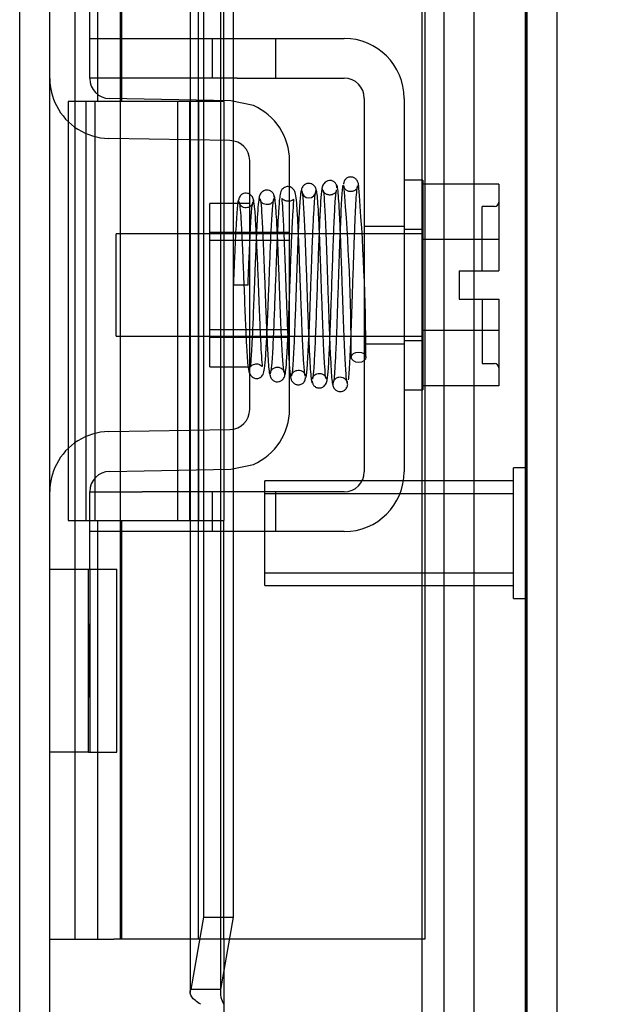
# Model space of a CAD drawing. Header units: inches. Extents: x 1 to 240, y -1 to 159.
# Tile 16 of 63: x 26.72 to 28.11, y 68.93 to 71.28. Entities that reach past the tile are written whole.
import ezdxf
from ezdxf.enums import TextEntityAlignment as Align
from ezdxf.lldxf.tags import DXFTag

# ---------------------------------------------------------------- set-up
doc = ezdxf.new("R2010")
doc.units = ezdxf.units.IN
doc.header["$MEASUREMENT"] = 0
for name, color, linetype in [('COM42667', 7, 'Continuous'), ('COM42780', 7, 'Continuous'), ('COM48600', 7, 'Continuous'), ('COM48614', 7, 'Continuous'), ('COM70220', 7, 'Continuous'), ('Default', 7, 'Continuous'), ('HNG10620-26B', 7, 'Continuous'), ('HNG10620-26C', 7, 'Continuous'), ('HNG10620-26P', 7, 'Continuous'), ('SCC19011', 7, 'Continuous'), ('SPR20265', 7, 'Continuous'), ('STD26258', 7, 'Continuous'), ('WAF25035', 7, 'Continuous')]:
    doc.layers.add(name, color=color, linetype=linetype)
doc.styles.add('SEACAD_Times_New_Roman', font='times.ttf')
tags = doc.linetypes.add('HIDDEN2', pattern=[0.1875, 0.125, -0.0625]).pattern_tags.tags
tags[6:7] = [DXFTag(74, 4), DXFTag(75, 0), DXFTag(340, '0'), DXFTag(46, 0.0), DXFTag(50, 0.0), DXFTag(44, 0.0), DXFTag(45, 0.0)]
tags[4:5] = [DXFTag(74, 4), DXFTag(75, 0), DXFTag(340, '0'), DXFTag(46, 0.0), DXFTag(50, 0.0), DXFTag(44, 0.0), DXFTag(45, 0.0)]
doc.dimstyles.new('HAMMOND_(STH_-_240x160)', dxfattribs={"dimtxt": 1, "dimasz": 1.25, "dimexe": 0.5, "dimexo": 0.5, "dimgap": 0.25, "dimtad": 0, "dimtih": 1, "dimtoh": 1, "dimlfac": 0.125, "dimzin": 0, "dimdsep": 46, "dimtxsty": 'SEACAD_Times_New_Roman', "dimblk1": '_SE_FILLED', "dimblk2": '_SE_FILLED', "dimsah": 1, "dimcen": 0.5, "dimadec": 0, "dimazin": 0, "dimtfac": 0.8, "dimtofl": 0, "dimtmove": 0, "dimatfit": 3, "dimfxl": 1, "dimtolj": 1, "dimtzin": 0, "dimarcsym": 0})

# ---------------------------------------------------------------- blocks, each defined once
blk = doc.blocks.new('SE6')
at = {"layer": 'COM42667', "color": 7, "linetype": 'HIDDEN2'}
for p, q in [((26.8827, 71.2381), (27.0077, 71.2381)), ((27.0077, 71.2381), (27.1747, 71.2381)), ((27.1747, 71.2381), (27.2347, 71.2381)), ((27.1747, 71.2381), (27.1747, 71.1431)), ((27.2347, 71.2381), (27.4902, 71.2381)), ((27.3272, 71.1431), (27.3272, 71.2381)), ((26.8827, 71.1431), (26.8827, 71.1806)), ((27.0077, 71.1431), (26.8827, 71.1431)), ((27.1747, 71.1431), (27.0077, 71.1431)), ((27.2347, 71.1431), (27.1747, 71.1431)), ((27.2347, 71.1431), (27.4902, 71.1431)), ((27.5382, 71.0951), (27.5382, 70.2036)), ((27.6332, 71.0951), (27.6332, 70.2036)), ((27.5382, 70.7899), (27.6332, 70.7899)), ((27.5382, 70.5089), (27.6332, 70.5089)), ((26.8827, 70.1556), (27.0077, 70.1556)), ((26.8827, 70.1181), (26.8827, 70.1556)), ((27.1747, 70.1556), (27.0077, 70.1556)), ((27.2347, 70.1556), (27.1747, 70.1556)), ((27.1747, 70.1556), (27.1747, 70.0606)), ((27.4902, 70.1556), (27.2347, 70.1556)), ((27.3272, 70.0606), (27.3272, 70.1556)), ((27.0077, 70.0606), (26.8827, 70.0606)), ((27.0077, 70.0616), (27.0077, 70.0606)), ((27.0077, 70.0616), (27.0676, 70.0616)), ((27.1747, 70.0606), (27.0077, 70.0606)), ((27.0676, 70.0616), (27.0676, 70.0606)), ((27.0676, 70.0616), (27.0959, 70.0616)), ((27.0959, 70.0616), (27.0959, 70.0606)), ((27.0959, 70.0616), (27.1744, 70.0616)), ((27.2347, 70.0606), (27.1747, 70.0606)), ((27.2085, 70.0616), (27.2085, 70.0606)), ((27.4902, 70.0606), (27.2347, 70.0606)), ((27.2354, 70.0616), (27.2577, 70.0616)), ((27.2577, 70.0616), (27.2577, 70.0606))]:
    blk.add_line(p, q, dxfattribs=at)
for centre, radius, start, end in [((27.4902, 71.0951), 0.143, 0, 90), ((27.4902, 71.0951), 0.048, 0, 90), ((27.4902, 70.2036), 0.143, 270, 0), ((27.4902, 70.2036), 0.048, 270, 0)]:
    blk.add_arc(centre, radius, start, end, dxfattribs=at)
at = {"layer": 'COM42780', "color": 7, "linetype": 'HIDDEN2'}
for p, q in [((26.8827, 71.1806), (26.8827, 71.3276)), ((27.2192, 71.0893), (26.9299, 71.0944)), ((27.2733, 71.0776), (27.2192, 71.0893)), ((27.2175, 70.9943), (26.9282, 70.9994)), ((27.2647, 70.3524), (27.2647, 70.9463)), ((27.3597, 70.3524), (27.3597, 70.9463)), ((27.1697, 70.4544), (27.1697, 70.8444)), ((27.2647, 70.8444), (27.1697, 70.8444)), ((27.3597, 70.7744), (27.1697, 70.7744)), ((27.3597, 70.7559), (27.1697, 70.7559)), ((27.1697, 70.5429), (27.3597, 70.5429)), ((27.3597, 70.5244), (27.1697, 70.5244)), ((27.1697, 70.4544), (27.2647, 70.4544)), ((26.9282, 70.2993), (27.2175, 70.3044)), ((26.9299, 70.2044), (27.2192, 70.2094)), ((27.2192, 70.2094), (27.2733, 70.2211)), ((26.8827, 69.9711), (26.8827, 70.1181)), ((26.7877, 69.9711), (26.8296, 69.9711)), ((26.8296, 69.9711), (26.88, 69.9711)), ((26.88, 69.9711), (26.9472, 69.9711)), ((26.88, 69.5341), (26.88, 69.9711)), ((26.8827, 69.9711), (26.8827, 69.5341)), ((26.9472, 69.5341), (26.9472, 69.9711)), ((26.8817, 69.8393), (26.8827, 69.8393)), ((26.8817, 69.73), (26.8817, 69.8393)), ((26.8817, 69.8091), (26.8827, 69.8091)), ((26.8817, 69.73), (26.8827, 69.73)), ((26.8817, 69.6994), (26.8817, 69.73)), ((26.8817, 69.7242), (26.8827, 69.7242)), ((26.8817, 69.6994), (26.8827, 69.6994)), ((26.8817, 69.6658), (26.8817, 69.6994)), ((26.8817, 69.6658), (26.8827, 69.6658)), ((26.8296, 69.5341), (26.7877, 69.5341)), ((26.88, 69.5341), (26.8296, 69.5341)), ((26.88, 69.5341), (26.9472, 69.5341))]:
    blk.add_line(p, q, dxfattribs=at)
for centre, radius, start, end in [((26.9307, 71.1424), 0.143, 180, 206.9082), ((26.9307, 71.1424), 0.048, 180, 269), ((26.9307, 71.1424), 0.143, 206.9082, 269), ((27.2167, 70.9463), 0.143, 0, 66.6665), ((27.2167, 70.9463), 0.048, 0, 89), ((27.2167, 70.3524), 0.048, 271, 0), ((27.2167, 70.3524), 0.143, 293.3335, 0), ((26.9307, 70.1564), 0.143, 91, 153.0918), ((26.9307, 70.1564), 0.143, 153.0918, 180), ((26.9307, 70.1564), 0.048, 91, 180)]:
    blk.add_arc(centre, radius, start, end, dxfattribs=at)
at = {"layer": 'COM48600', "color": 7, "linetype": 'HIDDEN2'}
for p, q in [((27.9257, 96.0819), (27.9257, 68.0929)), ((27.1227, 95.2144), (27.1227, 68.9603)), ((27.1947, 95.2144), (27.1947, 68.9603)), ((27.1543, 95.0347), (27.1543, 69.14)), ((27.2252, 88.0649), (27.2252, 69.14)), ((27.1543, 69.14), (27.1243, 68.9674)), ((27.1543, 69.14), (27.2252, 69.14)), ((27.2252, 69.14), (27.1953, 68.9674)), ((27.1953, 68.9674), (27.1243, 68.9674))]:
    blk.add_line(p, q, dxfattribs=at)
at = {"layer": 'COM48600', "color": 7, "linetype": 'Continuous'}
for p, q in [((27.9977, 96.0819), (27.9977, 68.0929)), ((27.2027, 69.0874), (27.2027, 68.0569))]:
    blk.add_line(p, q, dxfattribs=at)
at = {"layer": 'COM48600', "color": 7, "linetype": 'HIDDEN2'}
blk.add_arc((27.2482, 68.9605), 0.0534, 172.6265, 212.4219, dxfattribs=at)
blk.add_open_spline([(27.148, 68.9319), (27.1379, 68.9378), (27.1305, 68.9438), (27.1223, 68.9556), (27.1216, 68.9615), (27.1243, 68.9674)], degree=3, knots=[0, 0, 0, 0, 0.5, 0.5, 1, 1, 1, 1], dxfattribs=at)
at = {"layer": 'COM48614', "color": 7, "linetype": 'HIDDEN2'}
for p, q in [((26.7157, 67.2014), (26.7157, 96.9733)), ((27.7287, 68.2944), (27.7287, 95.8803)), ((27.8007, 68.2944), (27.8007, 95.8803))]:
    blk.add_line(p, q, dxfattribs=at)
at = {"layer": 'COM48614', "color": 7, "linetype": 'Continuous'}
blk.add_line((26.7877, 67.2014), (26.7877, 96.9733), dxfattribs=at)
at = {"layer": 'COM70220', "color": 7, "linetype": 'HIDDEN2'}
for p, q in [((27.6757, 95.5649), (27.6757, 68.6099)), ((27.9217, 95.5649), (27.9217, 68.6099)), ((27.9237, 95.5649), (27.9237, 68.6099)), ((27.9247, 95.5649), (27.9247, 68.6099))]:
    blk.add_line(p, q, dxfattribs=at)
at = {"layer": 'HNG10620-26B', "color": 7, "linetype": 'HIDDEN2'}
for p, q in [((26.8477, 69.0874), (26.8477, 95.0874)), ((26.9021, 71.0874), (26.9021, 72.0874)), ((26.9594, 71.0874), (26.9594, 72.0874)), ((27.1427, 71.0874), (27.1427, 72.0874)), ((26.9021, 69.0874), (26.9021, 70.0874)), ((26.9594, 69.0874), (26.9594, 70.0874)), ((27.1427, 69.0874), (27.1427, 70.0874))]:
    blk.add_line(p, q, dxfattribs=at)
at = {"layer": 'HNG10620-26B', "color": 7, "linetype": 'Continuous'}
for p, q in [((27.2027, 71.0874), (27.2027, 72.0874)), ((26.9402, 71.0874), (26.8315, 71.0874)), ((26.8315, 71.0874), (26.8315, 70.0874)), ((26.8739, 71.0874), (26.8739, 70.0874)), ((27.2027, 71.0874), (26.9402, 71.0874)), ((26.8315, 70.0874), (26.9402, 70.0874)), ((26.9402, 70.0874), (27.2027, 70.0874)), ((27.2027, 69.0874), (27.2027, 70.0874)), ((26.7877, 69.0874), (26.8138, 69.0874)), ((26.8138, 69.0874), (26.9402, 69.0874)), ((27.2027, 69.0874), (26.9402, 69.0874))]:
    blk.add_line(p, q, dxfattribs=at)
at = {"layer": 'HNG10620-26C', "color": 7, "linetype": 'HIDDEN2'}
for p, q in [((27.6827, 95.0874), (27.6827, 69.0874)), ((26.9552, 71.0874), (26.9552, 70.0874)), ((27.0927, 71.0874), (27.0927, 70.0874)), ((27.1207, 71.0874), (27.1207, 70.0874)), ((27.1427, 71.0874), (27.1427, 70.0874)), ((27.2317, 69.0874), (27.2027, 69.0874)), ((27.6827, 69.0874), (27.2317, 69.0874))]:
    blk.add_line(p, q, dxfattribs=at)
at = {"layer": 'HNG10620-26C', "color": 7, "linetype": 'Continuous'}
for p, q in [((26.8952, 71.0874), (26.8952, 70.0874)), ((27.2027, 71.0874), (26.9402, 71.0874)), ((27.2027, 71.0874), (27.2027, 70.0874)), ((26.9402, 70.0874), (27.2027, 70.0874))]:
    blk.add_line(p, q, dxfattribs=at)
at = {"layer": 'HNG10620-26P', "color": 7, "linetype": 'HIDDEN2'}
for p, q in [((26.9552, 94.6485), (26.9552, 69.0874)), ((27.1427, 69.0874), (27.1427, 94.6485))]:
    blk.add_line(p, q, dxfattribs=at)
at = {"layer": 'SCC19011', "color": 7, "linetype": 'HIDDEN2'}
for p, q in [((27.8592, 70.8904), (27.6782, 70.8904)), ((27.8592, 70.8904), (27.8592, 70.7582)), ((27.8192, 70.6834), (27.8192, 70.8369)), ((27.8492, 70.8369), (27.8192, 70.8369)), ((26.9462, 70.5274), (26.9462, 70.7714)), ((27.6782, 70.7714), (26.9462, 70.7714)), ((27.8592, 70.7582), (27.6782, 70.7582)), ((27.8592, 70.7582), (27.8592, 70.6834)), ((27.7642, 70.6834), (27.7642, 70.6154)), ((27.7642, 70.6834), (27.8592, 70.6834)), ((27.7642, 70.6154), (27.8592, 70.6154)), ((27.8192, 70.6154), (27.8192, 70.4619)), ((27.8592, 70.6154), (27.8592, 70.5405)), ((27.8592, 70.5405), (27.6782, 70.5405)), ((27.8592, 70.5405), (27.8592, 70.4084)), ((26.9462, 70.5274), (27.6782, 70.5274)), ((27.8192, 70.4619), (27.8492, 70.4619)), ((27.8592, 70.4084), (27.6782, 70.4084))]:
    blk.add_line(p, q, dxfattribs=at)
for centre, start, end in [((27.8492, 70.8469), 270, 0), ((27.8492, 70.4519), 0, 90)]:
    blk.add_arc(centre, 0.01, start, end, dxfattribs=at)
at = {"layer": 'SPR20265', "color": 7, "linetype": 'HIDDEN2'}
blk.add_line((27.2607, 70.6494), (27.2257, 70.6494), dxfattribs=at)
for centre, radius, start, end in [((22.6158, 70.4729), 4.8911, 0.0417, 4.8553), ((22.5882, 70.4718), 4.9537, 0.0627, 4.8324), ((27.4058, 70.8741), 0.0169, 180.7799, 0.2284)]:
    blk.add_arc(centre, radius, start, end, dxfattribs=at)
blk.add_ellipse((27.5245, 70.4768), major_axis=(0.0175, 0), ratio=0.707107, dxfattribs=at)
for points, knots in [([(27.5249, 70.8853), (27.5246, 70.8882), (27.524, 70.893), (27.5202, 70.9004), (27.5144, 70.9055), (27.5085, 70.9073), (27.5039, 70.9074), (27.5005, 70.9067), (27.4972, 70.9053), (27.4942, 70.9031), (27.4917, 70.9003), (27.4899, 70.897), (27.4888, 70.8934), (27.4887, 70.8913), (27.4887, 70.89)], [0, 0, 0, 0, 0.174153, 0.333945, 0.47646, 0.59716, 0.649734, 0.701139, 0.752042, 0.802639, 0.852867, 0.902545, 0.951555, 1, 1, 1, 1]), ([(27.3969, 70.4321), (27.396, 70.4379), (27.3946, 70.4483), (27.3923, 70.4856), (27.3902, 70.5314), (27.3882, 70.5817), (27.3863, 70.6321), (27.3842, 70.692), (27.3818, 70.7553), (27.3792, 70.8101), (27.377, 70.846), (27.3746, 70.8648), (27.3724, 70.8733), (27.3682, 70.8799), (27.3617, 70.8836), (27.355, 70.8848), (27.3484, 70.8833), (27.342, 70.8784), (27.3388, 70.8727), (27.3359, 70.8608), (27.3339, 70.8341), (27.3316, 70.794), (27.3296, 70.7505), (27.3274, 70.6954), (27.3251, 70.6315), (27.3225, 70.5635), (27.3198, 70.5007), (27.3168, 70.4506), (27.3148, 70.4419), (27.3137, 70.4376)], [0, 0, 0, 0, 0.049806, 0.096628, 0.140488, 0.181395, 0.219325, 0.254295, 0.315103, 0.365264, 0.409504, 0.44859, 0.465812, 0.479944, 0.486137, 0.491674, 0.500166, 0.506116, 0.515751, 0.550769, 0.606181, 0.640661, 0.679437, 0.722465, 0.769729, 0.821141, 0.8767, 0.936319, 1, 1, 1, 1]), ([(27.4239, 70.8738), (27.4235, 70.8769), (27.4229, 70.8809), (27.4196, 70.8858), (27.4156, 70.8896), (27.4095, 70.8922), (27.4026, 70.8923), (27.396, 70.8898), (27.3911, 70.8852), (27.3883, 70.8796), (27.3879, 70.8761), (27.3877, 70.8741)], [0, 0, 0, 0, 0.147667, 0.223434, 0.298136, 0.43794, 0.563031, 0.685887, 0.803032, 0.90871, 1, 1, 1, 1]), ([(27.4725, 70.8815), (27.4725, 70.8824), (27.4725, 70.884), (27.472, 70.8869), (27.471, 70.8897), (27.4694, 70.8925), (27.4672, 70.8949), (27.4645, 70.8969), (27.4614, 70.8983), (27.4567, 70.8993), (27.4506, 70.8984), (27.4433, 70.894), (27.4375, 70.8851), (27.4366, 70.8785), (27.4361, 70.8743)], [0, 0, 0, 0, 0.045056, 0.086229, 0.124988, 0.163044, 0.202115, 0.243689, 0.288908, 0.338607, 0.455438, 0.607761, 0.792001, 1, 1, 1, 1]), ([(27.4711, 70.8743), (27.4713, 70.8738), (27.4713, 70.8731), (27.4693, 70.8696), (27.4649, 70.8661), (27.4596, 70.8643), (27.4551, 70.8641), (27.4517, 70.8646), (27.4481, 70.8657), (27.4447, 70.8677), (27.4416, 70.8706), (27.4393, 70.874), (27.4378, 70.8779), (27.4376, 70.8802), (27.4375, 70.8815)], [0, 0, 0, 0, 0.182514, 0.338191, 0.470751, 0.582664, 0.63137, 0.678169, 0.726749, 0.777741, 0.831093, 0.886283, 0.942688, 1, 1, 1, 1]), ([(27.4867, 70.8874), (27.4857, 70.8815), (27.4836, 70.8562), (27.4811, 70.8004), (27.4789, 70.7443), (27.4773, 70.6969), (27.4756, 70.6467), (27.4739, 70.5958), (27.4722, 70.5466), (27.4704, 70.5018), (27.4686, 70.4636), (27.4668, 70.4345), (27.465, 70.4164), (27.4638, 70.4149), (27.4631, 70.4144)], [0.1085336, 0.1085336, 0.1085336, 0.1085336, 0.2217151, 0.3395346, 0.4004521, 0.4625187, 0.5257433, 0.5901223, 0.6556195, 0.7222461, 0.7900247, 0.8588979, 0.9288811, 1, 1, 1, 1]), ([(27.4979, 70.414), (27.4969, 70.4174), (27.4952, 70.4248), (27.4922, 70.4741), (27.4891, 70.5488), (27.4864, 70.6276), (27.4842, 70.6927), (27.4824, 70.7414), (27.4806, 70.787), (27.4788, 70.827), (27.4769, 70.8587), (27.4749, 70.88), (27.4733, 70.8876), (27.4725, 70.8876), (27.4723, 70.8875)], [0, 0, 0, 0, 0.1061362, 0.2174647, 0.333926, 0.4557017, 0.5188968, 0.5834438, 0.6493904, 0.7166983, 0.7853922, 0.8555186, 0.9270505, 0.9466489, 0.9466489, 0.9466489, 0.9466489]), ([(27.5237, 70.89), (27.5236, 70.8892), (27.5235, 70.8878), (27.5229, 70.8851), (27.5218, 70.8824), (27.5202, 70.8798), (27.5181, 70.8773), (27.5155, 70.8752), (27.5125, 70.8737), (27.5081, 70.8723), (27.5023, 70.8721), (27.4955, 70.8746), (27.4904, 70.8802), (27.49, 70.8833), (27.4899, 70.8853)], [0, 0, 0, 0, 0.041729, 0.082427, 0.123602, 0.166402, 0.211506, 0.259177, 0.309428, 0.362216, 0.478123, 0.623352, 0.798377, 1, 1, 1, 1]), ([(27.5008, 70.4233), (27.5017, 70.4321), (27.5038, 70.4636), (27.5064, 70.524), (27.5085, 70.5829), (27.5101, 70.6313), (27.5118, 70.6815), (27.5134, 70.7313), (27.5152, 70.7781), (27.5169, 70.8196), (27.5186, 70.8535), (27.5204, 70.8768), (27.5216, 70.8848), (27.5222, 70.8862)], [0.1067733, 0.1067733, 0.1067733, 0.1067733, 0.2186198, 0.3356168, 0.3963078, 0.4582956, 0.5215715, 0.5861054, 0.6519196, 0.7190272, 0.787372, 0.8569853, 0.9278802, 0.9278802, 0.9278802, 0.9278802]), ([(27.2745, 70.8486), (27.2741, 70.852), (27.2732, 70.8576), (27.2673, 70.865), (27.26, 70.8685), (27.253, 70.8689), (27.2465, 70.8666), (27.2415, 70.8621), (27.2386, 70.8567), (27.2383, 70.8531), (27.2381, 70.8512)], [0, 0, 0, 0, 0.171749, 0.337669, 0.486578, 0.613302, 0.730062, 0.835396, 0.925606, 1, 1, 1, 1]), ([(27.2873, 70.8586), (27.2864, 70.8539), (27.285, 70.8453), (27.2827, 70.8126), (27.2806, 70.7714), (27.2787, 70.7256), (27.2768, 70.6792), (27.2747, 70.6229), (27.2723, 70.5623), (27.2698, 70.5082), (27.2676, 70.4738), (27.2667, 70.4591), (27.2662, 70.4545), (27.2673, 70.4554), (27.2696, 70.4576), (27.2737, 70.4601), (27.2805, 70.4617), (27.2874, 70.4604), (27.2934, 70.456), (27.2954, 70.4531), (27.2948, 70.4587), (27.293, 70.482), (27.2912, 70.5164), (27.2894, 70.5551), (27.2874, 70.6048), (27.2852, 70.6636), (27.2826, 70.7271), (27.2799, 70.7871), (27.2769, 70.8364), (27.275, 70.8468), (27.2738, 70.8521)], [0, 0, 0, 0, 0.049829, 0.096661, 0.140543, 0.1815, 0.21953, 0.254663, 0.316054, 0.366766, 0.41123, 0.450091, 0.46736, 0.47522, 0.482667, 0.489878, 0.496815, 0.507252, 0.514043, 0.523714, 0.556907, 0.609213, 0.642304, 0.679917, 0.722048, 0.768714, 0.819849, 0.875477, 0.935522, 1, 1, 1, 1]), ([(27.323, 70.859), (27.323, 70.8599), (27.323, 70.8615), (27.3224, 70.8642), (27.3214, 70.8669), (27.3197, 70.8695), (27.3175, 70.8719), (27.3138, 70.8747), (27.3081, 70.8765), (27.3012, 70.8759), (27.2938, 70.8721), (27.288, 70.8642), (27.2871, 70.8583), (27.2866, 70.8547)], [0, 0, 0, 0, 0.035882, 0.073188, 0.112909, 0.155738, 0.202044, 0.251913, 0.361271, 0.485727, 0.637722, 0.812554, 1, 1, 1, 1]), ([(27.3216, 70.8547), (27.3216, 70.8528), (27.3213, 70.8499), (27.3169, 70.8443), (27.3105, 70.8413), (27.3039, 70.841), (27.2984, 70.8427), (27.2946, 70.8453), (27.2921, 70.8477), (27.2903, 70.8504), (27.289, 70.8533), (27.2882, 70.8563), (27.2881, 70.858), (27.288, 70.859)], [0, 0, 0, 0, 0.182694, 0.346276, 0.488158, 0.606317, 0.714771, 0.767541, 0.818616, 0.867529, 0.913978, 0.957988, 1, 1, 1, 1]), ([(27.3481, 70.4386), (27.3472, 70.4397), (27.3456, 70.4439), (27.3427, 70.4813), (27.3397, 70.5447), (27.337, 70.614), (27.3348, 70.6727), (27.3331, 70.7172), (27.3314, 70.7595), (27.3295, 70.7975), (27.3277, 70.8286), (27.3258, 70.8507), (27.3241, 70.8614), (27.3232, 70.862), (27.3228, 70.8619)], [0.0138524, 0.0138524, 0.0138524, 0.0138524, 0.1062824, 0.2178177, 0.3344917, 0.4564531, 0.5197117, 0.5842959, 0.6502411, 0.7175013, 0.7860951, 0.8560626, 0.9273599, 0.9665702, 0.9665702, 0.9665702, 0.9665702]), ([(27.3884, 70.8765), (27.3874, 70.874), (27.3855, 70.8682), (27.3825, 70.8228), (27.3799, 70.7647), (27.3778, 70.7089), (27.3762, 70.6635), (27.3746, 70.6167), (27.3729, 70.5708), (27.3712, 70.5279), (27.3695, 70.4901), (27.3678, 70.4601), (27.366, 70.4398), (27.3648, 70.4332), (27.3643, 70.4323)], [0, 0, 0, 0, 0.1086563, 0.2221233, 0.3401739, 0.4012398, 0.4634474, 0.5267618, 0.5911812, 0.6567153, 0.7232971, 0.7909314, 0.8596266, 0.9293175, 0.9293175, 0.9293175, 0.9293175]), ([(27.3884, 70.8729), (27.3894, 70.8703), (27.3912, 70.8645), (27.3941, 70.8191), (27.3967, 70.7609), (27.3988, 70.7045), (27.4004, 70.6582), (27.4021, 70.6102), (27.4038, 70.5627), (27.4056, 70.518), (27.4074, 70.4786), (27.4093, 70.4465), (27.4112, 70.4247), (27.4128, 70.4163), (27.4137, 70.4161), (27.414, 70.4163)], [0, 0, 0, 0, 0.1045038, 0.2144634, 0.330083, 0.3903051, 0.451994, 0.5151688, 0.5798125, 0.6459641, 0.7136653, 0.7828829, 0.8536605, 0.9260423, 0.9527188, 0.9527188, 0.9527188, 0.9527188]), ([(27.3994, 70.4287), (27.4005, 70.4336), (27.4026, 70.4562), (27.4058, 70.5171), (27.4085, 70.5875), (27.4107, 70.6491), (27.4124, 70.6969), (27.4141, 70.7434), (27.4159, 70.7863), (27.4177, 70.8229), (27.4195, 70.8511), (27.4214, 70.8699), (27.4225, 70.8719), (27.4232, 70.8728)], [0.1071892, 0.1071892, 0.1071892, 0.1071892, 0.2193565, 0.336377, 0.4584218, 0.5216283, 0.5861168, 0.6518915, 0.7189233, 0.7872471, 0.856884, 0.9277872, 1, 1, 1, 1]), ([(27.4367, 70.8788), (27.4357, 70.8703), (27.434, 70.8546), (27.4312, 70.799), (27.4284, 70.7281), (27.4257, 70.6479), (27.4229, 70.5685), (27.4202, 70.4993), (27.4174, 70.4464), (27.4157, 70.4323), (27.4147, 70.4248)], [0, 0, 0, 0, 0.126336, 0.252227, 0.377819, 0.502975, 0.627818, 0.752237, 0.876323, 1, 1, 1, 1]), ([(27.4477, 70.4253), (27.4473, 70.425), (27.446, 70.4264), (27.4437, 70.4517), (27.4412, 70.501), (27.4392, 70.5522), (27.4376, 70.5962), (27.4359, 70.6435), (27.4342, 70.6921), (27.4325, 70.7398), (27.4307, 70.7839), (27.4289, 70.8222), (27.427, 70.8521), (27.4251, 70.872), (27.4239, 70.875), (27.4232, 70.8764)], [0.053432, 0.053432, 0.053432, 0.053432, 0.1058673, 0.2171381, 0.3338118, 0.3944484, 0.4564245, 0.5197508, 0.5844221, 0.6504012, 0.7176964, 0.7863335, 0.8562538, 0.9274659, 1, 1, 1, 1]), ([(27.4391, 70.8765), (27.4394, 70.8769), (27.4405, 70.8759), (27.4428, 70.8523), (27.4452, 70.8037), (27.4472, 70.7517), (27.4488, 70.7069), (27.4504, 70.6583), (27.4521, 70.6079), (27.4538, 70.5582), (27.4556, 70.5116), (27.4574, 70.4711), (27.4593, 70.439), (27.4612, 70.4165), (27.4624, 70.4128), (27.4631, 70.4109)], [0.0603561, 0.0603561, 0.0603561, 0.0603561, 0.1038936, 0.2137208, 0.3293588, 0.3897246, 0.4515679, 0.5148967, 0.5797272, 0.6460597, 0.7138612, 0.7831568, 0.8539667, 0.9262377, 1, 1, 1, 1]), ([(27.4496, 70.4226), (27.4506, 70.4304), (27.4524, 70.445), (27.4552, 70.4986), (27.4579, 70.5682), (27.4607, 70.6479), (27.4634, 70.7279), (27.4661, 70.7983), (27.4689, 70.8533), (27.4706, 70.8686), (27.4716, 70.8768)], [0, 0, 0, 0, 0.124672, 0.24946, 0.374298, 0.499274, 0.624286, 0.749453, 0.874644, 1, 1, 1, 1]), ([(27.2374, 70.8521), (27.2369, 70.8503), (27.2357, 70.8433), (27.234, 70.8251), (27.2324, 70.7996), (27.2307, 70.7676), (27.229, 70.731), (27.2273, 70.6903), (27.2263, 70.6645), (27.2257, 70.6494)], [0.1262894, 0.1262894, 0.1262894, 0.1262894, 0.2522008, 0.3777822, 0.5029693, 0.6277666, 0.7522043, 0.8763068, 1, 1, 1, 1]), ([(27.239, 70.849), (27.2398, 70.8456), (27.2413, 70.839), (27.2437, 70.8081), (27.2458, 70.7678), (27.2478, 70.7223), (27.2497, 70.6758), (27.2519, 70.6196), (27.2543, 70.5592), (27.2567, 70.5058), (27.2591, 70.4689), (27.2611, 70.4487), (27.265, 70.4313), (27.2805, 70.425), (27.2893, 70.4277), (27.2949, 70.4327), (27.2981, 70.4388), (27.3007, 70.4508), (27.3027, 70.4754), (27.3048, 70.5109), (27.3067, 70.5498), (27.3088, 70.5998), (27.3111, 70.6589), (27.3135, 70.7232), (27.3162, 70.7849), (27.3192, 70.837), (27.3211, 70.8494), (27.3222, 70.856)], [0, 0, 0, 0, 0.049051, 0.095267, 0.138651, 0.17915, 0.216731, 0.251381, 0.31149, 0.361194, 0.405051, 0.443498, 0.478502, 0.495624, 0.507008, 0.514382, 0.525203, 0.559382, 0.610913, 0.643602, 0.680839, 0.722636, 0.768994, 0.81988, 0.875355, 0.935367, 1, 1, 1, 1]), ([(27.2731, 70.8512), (27.273, 70.8498), (27.2729, 70.8473), (27.2715, 70.8433), (27.2692, 70.8398), (27.2662, 70.837), (27.2629, 70.8351), (27.2583, 70.8336), (27.2527, 70.8335), (27.2465, 70.8358), (27.242, 70.84), (27.2396, 70.8449), (27.2395, 70.8472), (27.2395, 70.8486)], [0, 0, 0, 0, 0.062102, 0.127036, 0.193129, 0.258648, 0.322128, 0.382614, 0.496212, 0.616438, 0.741896, 0.869698, 1, 1, 1, 1]), ([(27.2607, 70.6494), (27.2613, 70.6645), (27.2623, 70.6901), (27.264, 70.7304), (27.2656, 70.7664), (27.2672, 70.7975), (27.2689, 70.8221), (27.2705, 70.8393), (27.2716, 70.8458), (27.2721, 70.8473)], [0, 0, 0, 0, 0.125192, 0.2503696, 0.3754503, 0.5004684, 0.6254513, 0.7503882, 0.8752185, 0.8752185, 0.8752185, 0.8752185]), ([(27.2886, 70.8548), (27.2892, 70.8549), (27.2906, 70.8526), (27.2932, 70.8244), (27.2956, 70.7766), (27.2977, 70.7276), (27.2993, 70.686), (27.301, 70.6417), (27.3027, 70.5966), (27.3044, 70.5527), (27.3062, 70.5123), (27.308, 70.4781), (27.3099, 70.4521), (27.3118, 70.4353), (27.313, 70.4341), (27.3137, 70.4338)], [0.0386163, 0.0386163, 0.0386163, 0.0386163, 0.1041999, 0.2141673, 0.3298094, 0.3901346, 0.4519229, 0.5151799, 0.5799285, 0.646185, 0.7139159, 0.7831552, 0.853933, 0.9262015, 1, 1, 1, 1]), ([(27.3485, 70.4344), (27.3494, 70.4373), (27.3509, 70.443), (27.3532, 70.4731), (27.3553, 70.5133), (27.3573, 70.5593), (27.3591, 70.6071), (27.3613, 70.6658), (27.3637, 70.7301), (27.3662, 70.7891), (27.3684, 70.8282), (27.3696, 70.8471), (27.3705, 70.855), (27.3672, 70.8513), (27.3566, 70.8482), (27.3479, 70.8507), (27.3427, 70.855), (27.3411, 70.8572), (27.3416, 70.8506), (27.3434, 70.8271), (27.3451, 70.7929), (27.3468, 70.7539), (27.3488, 70.7032), (27.351, 70.6424), (27.3534, 70.5753), (27.356, 70.5098), (27.359, 70.4532), (27.3609, 70.4381), (27.362, 70.4298)], [0, 0, 0, 0, 0.049222, 0.095558, 0.139045, 0.179662, 0.2174, 0.252272, 0.313109, 0.363459, 0.407795, 0.446535, 0.464133, 0.482503, 0.501314, 0.513246, 0.520126, 0.53022, 0.56253, 0.612256, 0.644155, 0.680729, 0.72202, 0.76806, 0.818839, 0.874429, 0.934786, 1, 1, 1, 1]), ([(27.3129, 70.4359), (27.313, 70.4344), (27.3132, 70.4319), (27.3148, 70.4279), (27.3171, 70.4243), (27.3212, 70.4206), (27.3273, 70.4181), (27.3343, 70.4182), (27.3408, 70.4209), (27.3457, 70.4257), (27.3486, 70.4318), (27.349, 70.4353), (27.3492, 70.4374)], [0, 0, 0, 0, 0.063176, 0.129473, 0.197366, 0.265212, 0.394679, 0.515177, 0.639946, 0.76535, 0.886036, 1, 1, 1, 1]), ([(27.3142, 70.4374), (27.3144, 70.44), (27.315, 70.4443), (27.3203, 70.4506), (27.3272, 70.4534), (27.3339, 70.4534), (27.3402, 70.4509), (27.3448, 70.4466), (27.3475, 70.4412), (27.3478, 70.4378), (27.3479, 70.4359)], [0, 0, 0, 0, 0.166659, 0.324905, 0.466035, 0.587816, 0.705555, 0.817002, 0.91633, 1, 1, 1, 1]), ([(27.3628, 70.4283), (27.3628, 70.4291), (27.3629, 70.4305), (27.3635, 70.4331), (27.3646, 70.4358), (27.3662, 70.4385), (27.3684, 70.4409), (27.371, 70.443), (27.374, 70.4446), (27.3783, 70.446), (27.3841, 70.4463), (27.3909, 70.444), (27.396, 70.4386), (27.3963, 70.4358), (27.3964, 70.434)], [0, 0, 0, 0, 0.041854, 0.08238, 0.123206, 0.165594, 0.2103, 0.257629, 0.307612, 0.360216, 0.47602, 0.621224, 0.796617, 1, 1, 1, 1]), ([(27.4152, 70.4269), (27.4151, 70.4275), (27.4151, 70.4286), (27.4172, 70.4326), (27.4216, 70.4363), (27.4269, 70.4381), (27.4314, 70.4383), (27.4347, 70.4379), (27.4383, 70.4368), (27.4417, 70.4348), (27.4447, 70.432), (27.4471, 70.4285), (27.4485, 70.4245), (27.4488, 70.4222), (27.4489, 70.4208)], [0, 0, 0, 0, 0.174172, 0.32563, 0.457521, 0.571357, 0.621658, 0.670379, 0.72108, 0.774173, 0.829398, 0.886003, 0.943085, 1, 1, 1, 1]), ([(27.3614, 70.434), (27.3619, 70.4288), (27.3629, 70.4224), (27.3699, 70.4143), (27.3755, 70.4116), (27.3801, 70.4109), (27.3836, 70.4111), (27.3872, 70.4121), (27.3907, 70.414), (27.3938, 70.4168), (27.3961, 70.4203), (27.3975, 70.4243), (27.3977, 70.4268), (27.3978, 70.4283)], [0, 0, 0, 0, 0.314139, 0.451364, 0.572135, 0.625408, 0.67627, 0.728029, 0.781154, 0.835554, 0.89067, 0.945715, 1, 1, 1, 1]), ([(27.4139, 70.4208), (27.4139, 70.4199), (27.4139, 70.4184), (27.4144, 70.4156), (27.4154, 70.4128), (27.417, 70.4101), (27.4192, 70.4076), (27.4219, 70.4056), (27.425, 70.4042), (27.4296, 70.4032), (27.4357, 70.4039), (27.443, 70.408), (27.4488, 70.4166), (27.4498, 70.4229), (27.4502, 70.4269)], [0, 0, 0, 0, 0.042091, 0.081647, 0.120191, 0.15929, 0.200316, 0.244307, 0.29197, 0.343782, 0.463061, 0.615509, 0.797242, 1, 1, 1, 1]), ([(27.4624, 70.4135), (27.4628, 70.4104), (27.4637, 70.405), (27.4695, 70.3981), (27.4768, 70.3949), (27.4838, 70.3947), (27.4903, 70.3971), (27.4952, 70.4016), (27.4981, 70.4072), (27.4985, 70.4107), (27.4986, 70.4126)], [0, 0, 0, 0, 0.156089, 0.311601, 0.454811, 0.580816, 0.702069, 0.815536, 0.915769, 1, 1, 1, 1]), ([(27.4636, 70.4126), (27.4637, 70.414), (27.4638, 70.4165), (27.4652, 70.4204), (27.4675, 70.4238), (27.4713, 70.4274), (27.4771, 70.4299), (27.4839, 70.43), (27.4901, 70.4276), (27.4947, 70.4233), (27.4972, 70.418), (27.4974, 70.4152), (27.4974, 70.4135)], [0, 0, 0, 0, 0.06862, 0.139406, 0.210761, 0.281001, 0.412092, 0.530483, 0.651578, 0.772882, 0.88964, 1, 1, 1, 1])]:
    blk.add_open_spline(points, degree=3, knots=knots, dxfattribs=at)
for points in [[(27.4897, 70.8913), (27.4893, 70.8917), (27.489, 70.8921), (27.4887, 70.8921)], [(27.523, 70.8868), (27.5233, 70.8865), (27.5237, 70.8857), (27.524, 70.8846)], [(27.2391, 70.8533), (27.2389, 70.8534), (27.2387, 70.8535), (27.2385, 70.8535)], [(27.273, 70.8483), (27.2732, 70.8482), (27.2734, 70.848), (27.2737, 70.8478)], [(27.3637, 70.4321), (27.3633, 70.4325), (27.3629, 70.4337), (27.3625, 70.4353)], [(27.3964, 70.4268), (27.3969, 70.426), (27.3973, 70.4254), (27.3977, 70.4253)]]:
    blk.add_open_spline(points, degree=3, dxfattribs=at)
at = {"layer": 'STD26258', "color": 7, "linetype": 'HIDDEN2'}
for p, q in [((27.8945, 69.9006), (27.8945, 70.2131)), ((27.9257, 70.2131), (27.8945, 70.2131)), ((27.3007, 69.9319), (27.3007, 70.1819)), ((27.8945, 70.1819), (27.3007, 70.1819)), ((27.3007, 70.1512), (27.8945, 70.1512)), ((27.3007, 69.9625), (27.8945, 69.9625)), ((27.3007, 69.9319), (27.8945, 69.9319)), ((27.8945, 69.9006), (27.9257, 69.9006))]:
    blk.add_line(p, q, dxfattribs=at)
at = {"layer": 'WAF25035', "color": 7, "linetype": 'HIDDEN2'}
for p, q in [((27.6782, 70.8994), (27.6332, 70.8994)), ((27.6782, 70.8994), (27.6782, 70.3994)), ((27.6782, 70.7819), (27.6332, 70.7819)), ((27.6332, 70.5169), (27.6782, 70.5169)), ((27.6332, 70.3994), (27.6782, 70.3994))]:
    blk.add_line(p, q, dxfattribs=at)
blk = doc.blocks.new('DMBLK2202')
at = {"layer": 'Default', "linetype": 'Continuous'}
for points in [[(32.153, 94.9399), (31.9447, 96.1899), (31.7364, 94.9399)], [(32.153, 69.2349), (31.7364, 69.2349), (31.9447, 67.9849)]]:
    blk.add_hatch(color=7, dxfattribs=at).paths.add_polyline_path(points)
at = {"layer": 'Default', "color": 7, "linetype": 'Continuous'}
for p, q in [((27.7307, 96.1899), (32.4447, 96.1899)), ((31.9447, 96.1899), (31.9447, 82.9374)), ((31.9447, 80.0874), (31.9447, 67.9849)), ((27.7307, 67.9849), (32.4447, 67.9849))]:
    blk.add_line(p, q, dxfattribs=at)
at = {"layer": 'Default', "color": 7, "linetype": 'Continuous', "style": 'SEACAD_Times_New_Roman'}
for s, p in [('28.21', (30.2385, 82.5874)), ('DOOR', (29.8475, 81.0874))]:
    blk.add_text(s, height=1, dxfattribs=at).set_placement(p, align=Align.TOP_LEFT)
blk = doc.blocks.new('_SE_FILLED')
at = {"color": 0}
blk.add_line((0, 0), (-1, 0), dxfattribs=at)
blk.add_solid([(0, 0), (-1, -0.1665), (-1, 0.1665), (0, 0)], dxfattribs=at)

msp = doc.modelspace()

# ---------------------------------------------------------------- block references
at = {"layer": 'Default'}
msp.add_blockref('SE6', (0, 0), dxfattribs=at)

# ---------------------------------------------------------------- dimensions: what is measured, and where the dimension line sits
at = {"layer": 'Default', "color": 7, "linetype": 'Continuous'}
dim = msp.add_linear_dim(base=(31.9446909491, 96.1898595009), p1=(27.2307056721, 96.1898595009), p2=(27.2307056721, 67.9848595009), angle=270, text='\\A1;<>\\PDOOR', dimstyle='HAMMOND_(STH_-_240x160)', override={"dimlfac": 1}, dxfattribs=at)
dim.commit()
dim.dimension.update_dxf_attribs({"geometry": 'DMBLK2202', "text_midpoint": (31.9446909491, 82.0873594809), "dimtype": 161})

doc.saveas('drawing.dxf')
